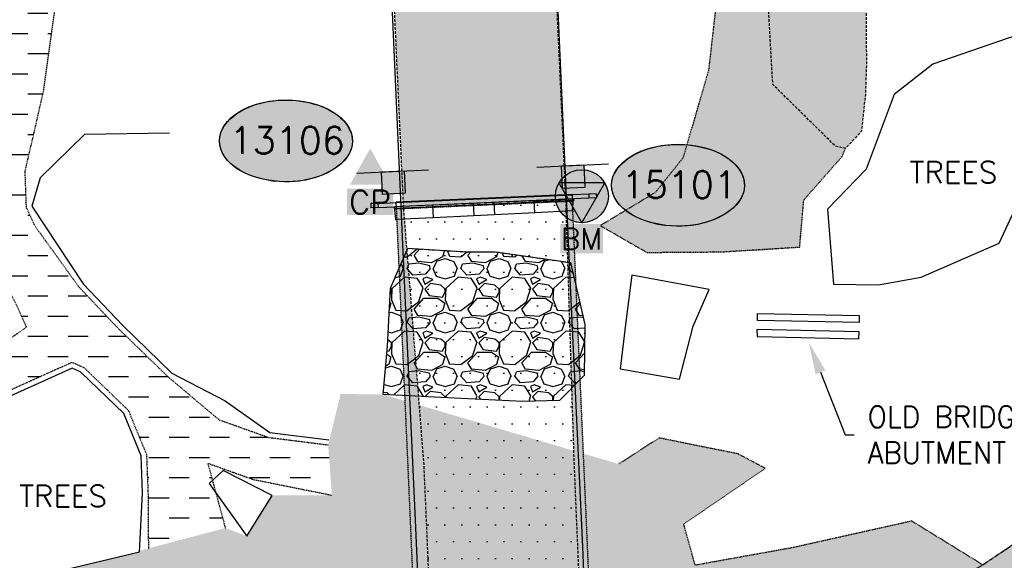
# Model space of a CAD drawing. Header units: feet. Extents: x 115483 to 126385, y 198984 to 203923.
# Tile 22 of 34: x 118221 to 118404, y 202556 to 202656. Entities that reach past the tile are written whole.
import ezdxf
from ezdxf import colors
from ezdxf.entities.mleader import LeaderData, LeaderLine
from ezdxf.enums import TextEntityAlignment as Align
from ezdxf.math import Vec2, Vec3

# ---------------------------------------------------------------- set-up
doc = ezdxf.new("R2010")
doc.units = ezdxf.units.FT
doc.header["$MEASUREMENT"] = 0
for name, pattern in [('D25', [0.375, 0.25, -0.125]), ('DASHED', [0.75, 0.5, -0.25]), ('HIDDEN2', [0.1875, 0.125, -0.0625]), ('PHANTOM2', [1.25, 0.625, -0.125, 0.125, -0.125, 0.125, -0.125])]:
    doc.linetypes.add(name, pattern=pattern)
for name, color, linetype in [('V-BRDG-ABUT', 51, 'Continuous'), ('V-BRDG-DECK', 21, 'D25'), ('V-CTRL-HCPT-SYMB-PRIM', 32, 'Continuous'), ('V-CTRL-HCPT-SYMB-PRIM-BUBL', 32, 'Continuous'), ('V-CTRL-VCPT-SYMB', 31, 'Continuous'), ('V-PATT-ASPH', 41, 'Continuous'), ('V-PATT-CONC', 41, 'Continuous'), ('V-PATT-GRVL', 41, 'Continuous'), ('V-PATT-RPRP', 41, 'Continuous'), ('V-PATT-TRAL-DIRT', 141, 'Continuous'), ('V-PATT-WATR', 126, 'Continuous'), ('V-RIVR-WATR', 141, 'PHANTOM2'), ('V-ROAD-ASPH', 1, 'DASHED'), ('V-SITE-GRAL', 41, 'GRAIL'), ('V-SITE-GRVL', 191, 'HIDDEN2'), ('V-SITE-ROCK', 61, 'DASHED'), ('V-SITE-TEXT', 2, 'Continuous'), ('V-SITE-VEGE', 91, 'TREE'), ('V-SITE-VEGE-BRSH', 11, 'TREE'), ('V-SITE-VEGE-TEXT', 162, 'Continuous'), ('V-TRAF-SIGN-SYMB', 191, 'Continuous'), ('V-TRAL-UPVD', 11, 'HIDDEN2')]:
    doc.layers.add(name, color=color, linetype=linetype)
doc.styles.add('L100', font='simplex.shx', dxfattribs={"height": 5})
doc.styles.add('L80', font='simplex.shx', dxfattribs={"width": 0.9, "height": 4})
doc.styles.add('L80A', font='SimpLex.shx', dxfattribs={"height": 0.08})
doc.styles.add('romans', font='romans.shx', dxfattribs={"height": 75})
doc.styles.add('SYMAP', font='symap.shx')
doc.styles.add('symeteo', font='symeteo.shx')
doc.linetypes.add('GRAIL', pattern='A,0.15,-0.01,["I",SYMAP,S=0.2,R=0,X=-0.04,Y=-0.04],0.12', length=0.28)
doc.linetypes.add('TREE', pattern='A,0,["I",symeteo,S=0.16,R=180,X=0.17,Y=0.08],-0.17', length=0.17)
pattern_1 = [(50, (0, 0), (7.17260183, -0.62752135), [0.75, -8.25]), (355, (0, 0), (-1.38751334, 7.52192134), [0.6, -6.6]), (100.4514445, (0.598, -0.052), (5.78508847, 6.8943999), [0.63740192, -7.01142112]), (46.1842, (0, 2), (10.6724133, -1.6551928), [1.125, -12.375]), (96.6356355, (0.889, 1.862), (9.34661946, 9.741186), [0.9561034, -10.5171376]), (351.184164, (0, 2), (9.34661945, 9.741186), [0.9, -9.9]), (21, (1, 1.5), (5.96907052, -4.0261889), [0.75, -8.25]), (326, (1, 1.5), (2.43315332, 7.25150045), [0.6, -6.6]), (71.4514447, (1.4974, 1.1645), (8.40222377, 3.22531153), [0.6374019, -7.01142112]), (37.5, (0, 0), (0.121598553, 3.328938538), [0, -6.52, 0, -6.7, 0, -6.625]), (7.5, (0, 0), (2.630695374, 3.94411712), [0, -3.82, 0, -6.37, 0, -2.525]), (327.5, (-2.23, 0), (5.338224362, -0.225548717), [0, -2.5, 0, -7.8, 0, -10.35]), (317.5, (-3.23, 0), (5.83186169, 1.00104982), [0, -3.25, 0, -5.18, 0, -7.35])]

# ---------------------------------------------------------------- blocks, each defined once
blk = doc.blocks.new('V-NODE-SURV-STS')
blk.add_solid([(-0.0746, -0.0446), (0, 0.0892), (0.0747, -0.0446)])
at = {"color": 155}
blk.add_solid([(-0.0855, -0.0593), (0.0855, -0.0593), (-0.0855, -0.1578), (0.0855, -0.1578)], dxfattribs=at)
at = {"style": 'romans'}
blk.add_text('CP', height=0.0871, dxfattribs=at).set_placement((0, -0.1535), align=Align.CENTER)
blk = doc.blocks.new('pnt')
h = blk.add_hatch(color=155)
edge = h.paths.add_edge_path()
edge.add_spline(control_points=[(-0.2472, 0), (-0.2472, -0.0333), (-0.2289, -0.0663), (-0.1318, -0.1453), (-0.0069, -0.1665), (0.1701, -0.1211), (0.2316, -0.0754), (0.257, 0.0317), (0.218, 0.0909), (0.0722, 0.1548), (-0.0293, 0.1613), (-0.1889, 0.1114), (-0.2452, 0.059), (-0.2472, 0.0022), (-0.2472, 0.0011), (-0.2472, 0)], knot_values=[0, 0, 0, 0, 0.650821, 0.650821, 1.952463, 1.952463, 2.9911, 2.9911, 4.081418, 4.081418, 5.171735, 5.171735, 6.262052, 6.262052, 6.283185, 6.283185, 6.283185, 6.283185], degree=3, periodic=0)
blk.add_ellipse((0, 0), major_axis=(-0.2466, 0), ratio=0.616922)
at = {"color": 155}
blk.add_open_spline([(-0.2472, 0), (-0.2472, -0.0333), (-0.2289, -0.0663), (-0.1318, -0.1453), (-0.0069, -0.1665), (0.1701, -0.1211), (0.2316, -0.0754), (0.257, 0.0317), (0.218, 0.0909), (0.0722, 0.1548), (-0.0293, 0.1613), (-0.1889, 0.1114), (-0.2452, 0.059), (-0.2472, 0.0022), (-0.2472, 0.0011), (-0.2472, 0)], degree=3, knots=[0, 0, 0, 0, 0.650821, 0.650821, 1.952463, 1.952463, 2.9911, 2.9911, 4.081418, 4.081418, 5.171735, 5.171735, 6.262052, 6.262052, 6.283185, 6.283185, 6.283185, 6.283185], dxfattribs=at)
at = {"style": 'L80'}
blk.add_attdef('12345', text='', height=0.08, dxfattribs=at).set_placement((0.0044, 0.0018), align=Align.MIDDLE)
blk = doc.blocks.new('V-SIGN')
blk.add_hatch(color=155).paths.add_polyline_path([(0.0417, 0.0417), (0.0417, -0.0417), (-0.0417, -0.0417), (-0.0417, 0.0417)])
blk.add_line((-0.1333, 0.0417), (0.1333, 0.0417))
blk.add_lwpolyline([(0.0417, 0.0417), (0.0417, -0.0417), (-0.0417, -0.0417), (-0.0417, 0.0417)], close=True)
blk = doc.blocks.new('BM')
h = blk.add_hatch(color=155)
h.paths.add_polyline_path([(-0.0852, 0.0492), (0.0852, 0.0492, 0.57735)])
h.paths.add_polyline_path([(0.0984, 0, 0.131652), (0.0852, 0.0492), (0, -0.0984, 0.414214)])
h.paths.add_polyline_path([(-0.0852, 0.0492, 0.131652), (-0.0984, 0, 0.414214), (0, -0.0984)])
blk.add_hatch(color=256).paths.add_polyline_path([(0.0852, 0.0492), (-0.0852, 0.0492), (0, -0.0984)])
for p, q in [((0.0852, 0.0492), (-0.0852, 0.0492)), ((-0.0852, 0.0492), (0, -0.0984)), ((0, -0.0984), (0.0852, 0.0492))]:
    blk.add_line(p, q)
blk.add_circle((0, 0), 0.0984)
at = {"color": 155}
blk.add_solid([(-0.0804, -0.2129), (-0.0804, -0.1037), (0.0782, -0.2129), (0.0782, -0.1037)], dxfattribs=at)
at = {"style": 'L80'}
blk.add_text('BM', height=0.08, dxfattribs=at).set_placement((-0.0011, -0.1583), align=Align.MIDDLE)

msp = doc.modelspace()

# ---------------------------------------------------------------- hatches: boundary and pattern name
at = {"layer": 'V-PATT-ASPH'}
h = msp.add_hatch(dxfattribs=at)
h.set_pattern_fill('DOTS', color=256, scale=50)
h.set_pattern_definition([(0, (2375.579, -1262.9803), (1.5625, 3.125), [0, -3.125])])
h.paths.add_polyline_path([(117660.79, 203626.53), (117625.6, 203636.54), (117590.75, 203645.04), (117555.33, 203652.48), (117518.09, 203658.77), (117481.93, 203663.3), (117444.93, 203666.49), (117408.6, 203668.25), (117398.87, 203668.8), (117389.15, 203675.02), (117381.81, 203682.83), (117379.11, 203687.73), (117374.38, 203700.08), (117363.77, 203736.38), (117356.21, 203762.79), (117347.29, 203783.77), (117339.49, 203799.62), (117329.28, 203795.73), (117319.55, 203790.94), (117328.07, 203775.02), (117336.54, 203756.99), (117339.61, 203731.84), (117338.57, 203715.17), (117335.52, 203700.49), (117327.95, 203686.33), (117317.7, 203676.65), (117301.73, 203666.35), (117266.48, 203661.36), (117230.94, 203656.15), (117195.45, 203649.5), (117164.95, 203642.57), (117123.23, 203632.34), (117082.8, 203622.63), (117038.81, 203611.55), (116994.52, 203601), (116950.82, 203590.46), (116906.36, 203579.82), (116863.13, 203569.42), (116815.62, 203557.84), (116772.66, 203547.22), (116732.35, 203536.27), (116687.18, 203523.92), (116643.18, 203512.03), (116599.56, 203500.09), (116556.76, 203488.45), (116568.9, 203442.88), (116612.37, 203454.76), (116656.5, 203466.81), (116700.49, 203478.82), (116744.36, 203490.72), (116785.61, 203501.97), (116830.08, 203514.18), (116875.08, 203526.36), (116918.25, 203538.17), (116961.85, 203549.94), (117005.34, 203561.86), (117048.8, 203573.76), (117093.03, 203585.8), (117133.18, 203596.64), (117175.45, 203607.68), (117204.02, 203614.66), (117237.62, 203621), (117271.48, 203626.14), (117305.6, 203629.99), (117339.33, 203632.13), (117374.03, 203633.23), (117408.63, 203633.11), (117444.15, 203631.3), (117478.92, 203628.31), (117514.2, 203623.87), (117549.86, 203617.73), (117584.35, 203610.44), (117618.34, 203602.24), (117651.89, 203592.55), (117685.85, 203580.87), (117719.61, 203567.92), (117752.51, 203553.72), (117784.04, 203538.85), (117814.05, 203523.27), (117844.5, 203505.93), (117873.65, 203487.58), (117902.22, 203467.96), (117930.15, 203447.52), (117957.49, 203426.04), (117984.23, 203403.13), (118012.77, 203376.36), (118041.31, 203347.19), (118067.04, 203318.94), (118092.64, 203287.9), (118117.03, 203254.92), (118140.3, 203220.16), (118162.01, 203185.22), (118180.17, 203152.88), (118190.64, 203132.6), (118191.44, 203119.95), (118187.66, 203105.01), (118181.45, 203095.49), (118166.88, 203084.05), (118173.95, 203072.18), (118180.13, 203058.93), (118197.4, 203063.73), (118209.8, 203060.65), (118220.38, 203055.08), (118226.87, 203048.68), (118239.37, 203013.86), (118250.53, 202976.32), (118259.22, 202939.95), (118267.91, 202898.17), (118274.09, 202864.36), (118279.21, 202828.07), (118282.45, 202795.13), (118283.51, 202778.36), (118281.64, 202759.55), (118278.42, 202742.05), (118278.14, 202727.06), (118280.48, 202724.54), (118285.03, 202716.68), (118286.81, 202709.67), (118290.35, 202664.21), (118292.33, 202621.43), (118322.4, 202622.84), (118320.45, 202665.24), (118319.6, 202689.15), (118320.08, 202713.21), (118321.4, 202724.59), (118326.28, 202729.44), (118326.56, 202741.19), (118322.41, 202760.92), (118318.55, 202779.87), (118316.87, 202798.3), (118313.71, 202832.73), (118308.16, 202870.35), (118301.86, 202904.92), (118293.67, 202947.14), (118284.51, 202985.17), (118272.78, 203024.78), (118260.2, 203060.74), (118260.21, 203069.57), (118266.25, 203084.94), (118273.77, 203096.12), (118283.05, 203102.07), (118278.44, 203112.07), (118273.44, 203123.19), (118263.24, 203121.28), (118251.68, 203122.41), (118238.62, 203127.92), (118229.64, 203134.51), (118222.02, 203148.26), (118210.79, 203170.05), (118191.67, 203203.67), (118169.46, 203239.46), (118145.17, 203275.57), (118119.89, 203309.82), (118093.18, 203342.05), (118065.87, 203372.04), (118036.58, 203401.89), (118007.05, 203429.69), (117978.83, 203453.72), (117950.62, 203476.02), (117921.96, 203496.86), (117892.69, 203517.11), (117861.57, 203536.73), (117830.44, 203554.39), (117799.67, 203570.23), (117766.84, 203585.71), (117732.29, 203600.55), (117696.49, 203614.35)])
h = msp.add_hatch(dxfattribs=at)
h.set_pattern_fill('DOTS', color=256, scale=50)
h.set_pattern_definition([(0, (-109.7684, -655.246), (1.5625, 3.125), [0, -3.125])])
h.paths.add_polyline_path([(118381.01, 203057.24), (118375.57, 203081.51), (118381.25, 203095.1), (118381.41, 203102.48), (118376.68, 203135.88), (118383.3, 203164.17), (118383.38, 203212.15), (118383.74, 203259.67), (118385.09, 203307.37), (118366.39, 203308.12), (118364.83, 203261.7), (118364, 203212.87), (118366.83, 203163.59), (118364.16, 203134.31), (118364.09, 203101.85), (118362.45, 203055.74), (118361.58, 203009.99), (118361.08, 202968.02), (118360.78, 202917.8), (118360.27, 202878.47), (118359.36, 202836.09), (118360.08, 202799.64), (118359.26, 202761.14), (118359.29, 202723.76), (118358.66, 202687.56), (118359.56, 202667.87), (118360.89, 202644.26), (118372.53, 202632.79), (118374.38, 202632.39), (118377.36, 202635.58), (118378.08, 202642.34), (118378.27, 202647.6), (118378.21, 202668.25), (118377.04, 202688.11), (118376.53, 202723.44), (118373.85, 202761.36), (118377.83, 202798.95), (118366.47, 202824.47), (118368.47, 202835.75), (118376.62, 202848.01), (118380.66, 202877.08), (118380.3, 202916.41), (118381.69, 202966.54), (118381.95, 203007.7)])
h = msp.add_hatch(dxfattribs=at)
h.set_pattern_fill('DOTS', color=256, scale=50)
h.paths.add_polyline_path([(118322.41, 202622.5), (118292.35, 202621.18), (118296.12, 202573.72), (118298.26, 202523.48), (118300.3, 202477.21), (118302.61, 202427.19), (118304.47, 202380.35), (118332.67, 202381.62), (118330.3, 202428.56), (118328.07, 202478), (118326.06, 202524.55), (118323.94, 202574.45)])
at = {"layer": 'V-PATT-CONC'}
h = msp.add_hatch(dxfattribs=at)
h.set_pattern_fill('AR-CONC', color=256, style=0)
h.set_pattern_definition(pattern_1)
h.paths.add_polyline_path([(118332.3, 202428.75), (118329.98, 202478.15), (118327.96, 202524.74), (118325.78, 202574.46), (118323.67, 202622.56), (118322.41, 202622.5), (118323.94, 202574.45), (118326.06, 202524.55), (118328.07, 202478), (118330.3, 202428.56), (118332.67, 202381.62), (118334.45, 202381.7)])
h = msp.add_hatch(dxfattribs=at)
h.set_pattern_fill('AR-CONC', color=256, style=0)
h.set_pattern_definition(pattern_1)
h.paths.add_polyline_path([(118302.61, 202427.19), (118300.3, 202477.21), (118298.26, 202523.48), (118296.12, 202573.72), (118292.35, 202621.18), (118290.95, 202621.12), (118293.09, 202573.45), (118295.29, 202523.31), (118297.36, 202477.17), (118299.61, 202427.15), (118301.89, 202380.24), (118304.47, 202380.35)])
at = {"layer": 'V-PATT-GRVL'}
h = msp.add_hatch(dxfattribs=at)
h.set_pattern_fill('AR-SAND', color=256, scale=5)
h.set_pattern_definition([(37.5, (-1084.8605, -583.703), (-0.3149668, 9.63411885), [0, -7.6, 0, -8.5, 0, -8.125]), (7.5, (-1084.86, -583.703), (8.8488835, 14.1107303), [0, -4.1, 0, -6.85, 0, -2.625]), (327.5, (-1091.0105, -583.703), (15.5707093, 0.02829527), [0, -2.5, 0, -9, 0, -11.75]), (317.5, (-1091.01, -583.703), (15.030633, 4.3883778), [0, -1.25, 0, -5.9, 0, -6.75])])
h.paths.add_polyline_path([(118366.83, 203163.59), (118365.41, 203188.23), (118362.37, 203170.92), (118352.33, 203155.88), (118338.44, 203146.45), (118324.75, 203138.99), (118315.89, 203136.35), (118303.54, 203133.76), (118299.84, 203132.76), (118294.98, 203131.22), (118285.12, 203126.95), (118273.44, 203123.19), (118278.44, 203112.07), (118283.05, 203102.07), (118294.25, 203105.48), (118304.13, 203108.82), (118308.16, 203109.47), (118320.86, 203114.31), (118329.77, 203113.15), (118338.54, 203105.33), (118339.42, 203091.79), (118339.26, 203070.92), (118335.11, 203050.63), (118325.82, 203031.38), (118312.99, 203014.64), (118317.58, 202994.69), (118326.48, 202956.3), (118336.9, 202912.86), (118342.71, 202876.37), (118347.06, 202835.43), (118349.87, 202798.6), (118353.55, 202760.71), (118353.34, 202724.35), (118353.64, 202687.91), (118348.95, 202646.89), (118344.21, 202630.62), (118339.07, 202624.21), (118328.84, 202618.05), (118337.51, 202613.07), (118351.22, 202613.17), (118359, 202613.39), (118365.88, 202614.07), (118366.65, 202622.83), (118373.75, 202630.88), (118374.38, 202632.39), (118372.53, 202632.79), (118360.89, 202644.26), (118359.56, 202667.87), (118358.66, 202687.56), (118359.29, 202723.76), (118359.26, 202761.14), (118360.08, 202799.64), (118359.36, 202836.09), (118360.27, 202878.47), (118360.78, 202917.8), (118361.08, 202968.02), (118361.58, 203009.99), (118362.45, 203055.74), (118364.09, 203101.85), (118364.16, 203134.31)])
h = msp.add_hatch(dxfattribs=at)
h.set_pattern_fill('AR-SAND', color=256, scale=5)
h.set_pattern_definition([(37.5, (0, 0), (-0.3149668, 9.63411885), [0, -7.6, 0, -8.5, 0, -8.125]), (7.5, (0, 0), (8.8488835, 14.1107303), [0, -4.1, 0, -6.85, 0, -2.625]), (327.5, (-6.15, 0), (15.5707093, 0.02829527), [0, -2.5, 0, -9, 0, -11.75]), (317.5, (-6.15, 0), (15.030633, 4.3883778), [0, -1.25, 0, -5.9, 0, -6.75])])
h.paths.add_polyline_path([(118205.76, 202646.48), (118194.54, 202647.55), (118182.53, 202646.8), (118153.55, 202647.84), (118151.45, 202650.16), (118134.52, 202650.58), (118115.67, 202665.84), (118095.93, 202673.41), (118082.59, 202677.48), (118050.41, 202694.15), (118041.75, 202697.21), (118035.27, 202699.53), (118020.93, 202679.26), (118019.85, 202671.29), (118016.02, 202660.14), (118001.3, 202651.41), (117995.77, 202648.25), (117985.79, 202650.02), (117975.01, 202652.14), (117960.77, 202662.48), (117948.43, 202668.4), (117937.47, 202672.01), (117933.46, 202678.96), (117922.86, 202679.78), (117910.81, 202682.1), (117900.58, 202689.75), (117895.33, 202696.12), (117882.5, 202706.04), (117877.55, 202709.06), (117875.4, 202715.6), (117872.45, 202725.17), (117858.8, 202728.36), (117841.83, 202734.69), (117824.89, 202739.79), (117812.05, 202742.68), (117796.88, 202746.94), (117772.69, 202748), (117753.98, 202749.54), (117726.01, 202746.72), (117707.81, 202739.21), (117688.89, 202743.39), (117688.15, 202733.3), (117703.56, 202719.54), (117716.95, 202698.5), (117730.21, 202677.4), (117737.25, 202668.03), (117739.56, 202648.77), (117738.9, 202627.08), (117743.52, 202612.44), (117753.33, 202597.37), (117765.81, 202580.76), (117781.08, 202566.13), (117799.1, 202552.75), (117818.39, 202540.28), (117837.39, 202527.33), (117856.82, 202515.18), (117876.89, 202503.36), (117900.71, 202494.04), (117927, 202489.83), (117947.79, 202486.39), (117966.69, 202487.21), (117965.48, 202499.12), (117969.96, 202512.78), (117994.58, 202525.89), (118020.45, 202538.28), (118038.06, 202539.36), (118044.35, 202529.3), (118061.24, 202534.69), (118080.85, 202539.25), (118094.89, 202533.93), (118095.94, 202529.34), (118098.43, 202523.54), (118098.43, 202508.39), (118088.39, 202506.67), (118071.19, 202499.33), (118061.45, 202487.69), (118061.63, 202484.73), (118064.63, 202481.48), (118108.09, 202482.68), (118151.11, 202481.43), (118196.71, 202477.17), (118251.25, 202472.84), (118255.42, 202478.99), (118262.24, 202486.88), (118272.41, 202507.34), (118283.94, 202521.78), (118301.37, 202533.23), (118315.52, 202537.57), (118322.02, 202538.96), (118340.41, 202537.32), (118377.8, 202543.07), (118399.89, 202555.06), (118386.71, 202563.18), (118364.54, 202558.23), (118346.48, 202554.98), (118344.35, 202562.62), (118359.5, 202572.97), (118354.44, 202575.66), (118347.68, 202577.01), (118339.79, 202578.62), (118332.26, 202573.78), (118288.51, 202586.7), (118280.62, 202586.78), (118278.31, 202577.27), (118279.01, 202567.99), (118267.89, 202567.94), (118263.19, 202560.39), (118259.26, 202561.89), (118244.92, 202558.1), (118243.3, 202557.7), (118243.29, 202557.5), (118225.12, 202553.13), (118206.08, 202550.57), (118192.62, 202556.13), (118185.77, 202557.49), (118174.96, 202567.51), (118161.55, 202574.26), (118151.24, 202575.93), (118137.26, 202587.12), (118117.72, 202592.24), (118103.5, 202596.49), (118104.77, 202611.64), (118115.11, 202622.83), (118125.29, 202625.54), (118143.17, 202625.72), (118162.06, 202625.33), (118176.12, 202625.69), (118194.4, 202625.96), (118202.29, 202624.51), (118211.93, 202617.2), (118213.08, 202618.11), (118210.43, 202628.13)])
h.paths.add_polyline_path([(117852.78, 202628.56), (117867.96, 202632.87), (117878.91, 202633.34), (117883.13, 202625.21), (117875.81, 202621.78), (117867.31, 202620.68), (117860.22, 202621.77)], flags=16)
h.paths.add_polyline_path([(117868.29, 202610.48), (117870.14, 202611.83), (117877.08, 202607.17), (117886.31, 202610.77), (117894.58, 202599.28), (117909.34, 202592.77), (117923.4, 202592.73), (117932.76, 202598.32), (117942.26, 202595.92), (117946.33, 202589.87), (117940.92, 202581.09), (117923.91, 202574.73), (117907.98, 202570.75), (117895.17, 202570.02), (117885.29, 202579.63), (117874.19, 202594.27)], flags=16)
h.paths.add_polyline_path([(117936.36, 202663.49), (117946.4, 202661.11), (117939.13, 202653.01)], flags=16)
h.paths.add_polyline_path([(117948.59, 202646.27), (117951.02, 202657.16), (117964.07, 202652.03), (117955.39, 202642.2)], flags=16)
h.paths.add_polyline_path([(117959.38, 202616.32), (117965.6, 202623.46), (117980.08, 202625.19), (117985.37, 202620.86), (117989.01, 202608.73), (117988.44, 202600.97), (117984.29, 202598.72), (117972.51, 202602.82), (117960.15, 202610.22)], flags=16)
h.paths.add_polyline_path([(117963.68, 202638.01), (117970.78, 202644.36), (117988.46, 202641.38), (117982.67, 202636.79), (117974.15, 202636.24)], flags=16)
h.paths.add_polyline_path([(117992.58, 202627.63), (117999.24, 202624.11), (117993.32, 202623.82)], flags=16)
h.paths.add_polyline_path([(117993.11, 202616.8), (117999.62, 202614.05), (117996.11, 202608.24)], flags=16)
h.paths.add_polyline_path([(118008.31, 202621), (118011.7, 202622.97), (118012.51, 202618.73), (118010.22, 202617.94)], flags=16)
h.paths.add_polyline_path([(118005.54, 202601.72), (118007.35, 202609.1), (118023.84, 202597.01), (118010.74, 202595.48)], flags=16)
h.paths.add_polyline_path([(118029.08, 202625.78), (118031.23, 202635.05), (118042.13, 202632.18), (118056.5, 202626.59), (118063.39, 202618.17), (118064.7, 202611.62), (118057.57, 202605.63), (118048.69, 202608.91), (118035.62, 202614.98)], flags=16)
h.paths.add_polyline_path([(118114.61, 202582.44), (118126.94, 202578.41), (118127.63, 202573.22), (118119.25, 202574.6), (118114.19, 202579.47)], flags=16)
h.paths.add_polyline_path([(118131.24, 202561.91), (118140.24, 202561.76), (118152.77, 202559.13), (118161.65, 202555.2), (118152.27, 202553.53), (118140, 202554.89), (118132.32, 202557.46)], flags=16)
at = {"layer": 'V-PATT-RPRP'}
h = msp.add_hatch(dxfattribs=at)
h.set_pattern_fill('GRAVEL', color=256, scale=10)
h.set_pattern_definition([(228.0127875, (7.2, 10), (-80, -90), [1.34536, -133.19088047]), (184.96974073, (6.3, 9), (120, 10), [2.30868, -228.5592476]), (132.51044708, (4, 8.8), (100, -110), [1.62788, -161.16032596]), (267.273689, (0.1, 6.3), (10, 200), [2.10238, -208.1355804]), (292.83365418, (0, 4.2), (-50, 120), [2.06155, -204.0937313]), (357.273689, (0.8, 2.3), (-200, 10), [2.10238, -208.1355804]), (37.69424047, (2.9, 2.2), (-130, -100), [2.78029, -275.2484855]), (72.25532837, (5.1, 3.9), (70, 220), [2.62488, -259.86321497]), (121.42956562, (5.9, 6.4), (-80, 130), [2.1095, -208.8407311]), (175.2363583, (4.8, 8.2), (110, -10), [2.40832, -118.0076258]), (222.3974378, (2.4, 8.4), (-120, -110), [3.11448, -308.33375005]), (138.81407483, (10, 6.2), (-70, 60), [1.06301, -105.23844813]), (171.4692344, (9.2, 6.9), (130, -20), [2.02237, -200.21511416]), (225, (7.2, 7.2), (-1e-15, -10), [1.41421, -12.72792562]), (203.1985905, (6.5, 8.4), (50, 20), [0.76158, -75.39615106]), (291.8014095, (5.8, 8.1), (-10, 30), [1.07703, -52.77461807]), (30.9637565, (6.2, 7.1), (30, 20), [1.74929, -56.56022895]), (161.5650512, (7.7, 8), (20, -10), [1.26491, -30.3578666]), (16.38954033, (0, 8.1), (100, 30), [1.772, -175.42845147]), (70.34617594, (1.7, 8.6), (-40, -110), [1.48661, -147.17407747]), (293.1985905, (7.7, 10), (-20, 50), [1.52315, -74.63458106]), (343.61045967, (8.3, 8.6), (-100, 30), [1.772, -175.42845147]), (339.4439548, (0, 1.9), (-50, 20), [1.7088, -83.73123745]), (294.77514057, (1.6, 1.3), (-50, 110), [1.43178, -141.74643063]), (66.8014095, (7.8, 0), (20, 50), [1.52315, -74.63458106]), (17.35402464, (8.4, 1.4), (-130, -40), [1.67631, -165.95423614]), (69.4439548, (2.9, 0), (-20, -50), [0.8544, -84.58563745]), (101.3099325, (7.2, 0), (-10, 40), [0.5099, -50.48029514]), (165.9637565, (7.1, 0.5), (30, -10), [2.06155, -39.16950626]), (186.00900596, (5.1, 1), (100, 10), [1.9105, -189.13923175]), (303.6900675, (6.2, 6.2), (-10, 20), [1.44222, -34.61329275]), (353.15722659, (7, 5), (170, -20), [2.51794, -249.27562624]), (60.9453959, (9.5, 4.7), (-40, -70), [1.02956, -101.9267414]), (90, (10, 5.6), (-10, 10), [0.6, -9.4]), (120.25643716, (4.9, 1.3), (40, -70), [1.38924, -137.5351999]), (48.0127875, (4.2, 2.5), (80, 90), [2.69072, -131.84552047]), (0, (6, 4.5), (10, 10), [2.6, -7.4]), (325.30484647, (8.6, 4.5), (100, -70), [1.58114, -156.532743]), (254.0546041, (9.9, 3.6), (-10, -40), [1.45602, -71.3450789]), (207.64597536, (9.5, 2.2), (-190, -100), [2.37065, -234.69474182]), (175.42607874, (7.4, 1.1), (-130, 10), [2.50799, -248.2907341])])
h.paths.add_polyline_path([(118323.33, 202611.18), (118309.34, 202613.21), (118304.1, 202613.18), (118293.12, 202613.84), (118289.86, 202606.42), (118289.33, 202595.64), (118288.51, 202586.7), (118299.25, 202586.11), (118314.47, 202585.41), (118321.3, 202585.57), (118325.83, 202590.19), (118326.01, 202599.7)])
at = {"layer": 'V-PATT-TRAL-DIRT'}
h = msp.add_hatch(dxfattribs=at)
h.set_pattern_fill('DASH', color=256, scale=30, angle=-3e-14)
h.paths.add_polyline_path([(118225.46, 202643.07), (118228.22, 202662.95), (118228.96, 202681.75), (118229.71, 202699.9), (118227.8, 202725.65), (118225.9, 202735.17), (118212.59, 202733.2), (118217.86, 202723.6), (118220.92, 202699.61), (118217.37, 202682.5), (118214.92, 202662.86), (118205.76, 202646.48), (118210.43, 202628.13), (118213.08, 202618.11), (118220.68, 202602.72), (118222.25, 202599.17), (118210.87, 202591.19), (118203.59, 202586.52), (118196.7, 202576.03), (118191.52, 202565.87), (118185.77, 202557.49), (118192.62, 202556.13), (118196.04, 202564.57), (118199.92, 202574.24), (118203.55, 202579.48), (118214.36, 202585.32), (118230.75, 202592.69), (118232.95, 202591.69), (118241.19, 202583.75), (118244.57, 202575.53), (118244.85, 202568.31), (118244.92, 202558.1), (118259.26, 202561.89), (118256.01, 202573.9), (118264.3, 202570.94), (118279.01, 202567.99), (118278.31, 202577.27), (118267.27, 202578.66), (118258.13, 202581.92), (118248.63, 202589.92), (118239.44, 202598.83), (118232.05, 202606.63), (118223.88, 202617.94), (118222.27, 202621.41), (118222.03, 202628.18), (118223.81, 202635.83)])
at = {"layer": 'V-PATT-WATR'}
h = msp.add_hatch(color=256, dxfattribs=at)
h.dxf.hatch_style = 1
h.paths.add_polyline_path([(118417.61, 202545.96), (118416.92, 202555.52), (118414.06, 202559.03), (118408.36, 202560.75), (118399.89, 202555.06), (118377.8, 202543.07), (118340.41, 202537.32), (118322.02, 202538.96), (118315.52, 202537.57), (118301.37, 202533.23), (118283.94, 202521.78), (118272.41, 202507.34), (118265.92, 202493.98), (118262.24, 202486.88), (118255.42, 202478.99), (118251.25, 202472.84), (118250.23, 202471.33), (118268.18, 202468.71), (118269.45, 202476.52), (118269.9, 202485.22), (118273.14, 202491.45), (118277.87, 202502.48), (118290.44, 202514.28), (118306.07, 202523.9), (118318.82, 202528.22), (118333.66, 202529.93), (118341.1, 202531.78), (118365.95, 202531.47), (118409.44, 202534.26), (118412.68, 202539.34)])
h.paths.add_polyline_path([(118424.39, 202611.6), (118425.76, 202632.89), (118427.45, 202642.92), (118433.26, 202653.22), (118444.4, 202670.41), (118450.4, 202675.01), (118459.57, 202689.46), (118481.4, 202686), (118496.29, 202681.02), (118506, 202675.86), (118511.05, 202674.98), (118522.32, 202677.14), (118532.5, 202679.51), (118545.81, 202678), (118553.41, 202680.56), (118567.95, 202686), (118586.05, 202682.77), (118607.01, 202676.38), (118629.06, 202672.3), (118649.77, 202671.08), (118656.38, 202668.28), (118658.95, 202665.54), (118662.15, 202670.38), (118662.69, 202673.87), (118657.25, 202673), (118649.33, 202674.3), (118630.02, 202677.93), (118617.64, 202678.71), (118609.94, 202683.46), (118592.43, 202689.37), (118582.12, 202692.45), (118577.2, 202697.23), (118574.32, 202701.78), (118578.17, 202709.87), (118587.78, 202721.82), (118600.55, 202731.67), (118608.51, 202737.63), (118620.62, 202741.46), (118625.79, 202743.33), (118624.07, 202746.2), (118619.47, 202745), (118606.46, 202742.53), (118601.58, 202740.68), (118596.23, 202736.74), (118584.97, 202724.93), (118573.5, 202714.28), (118570.71, 202710.1), (118563.23, 202703.71), (118555.01, 202701.09), (118543.84, 202697.25), (118536.37, 202698.67), (118528.55, 202698.68), (118519.99, 202697.98), (118508.66, 202696.53), (118497.98, 202697.56), (118480.74, 202700.88), (118468.41, 202699.2), (118456.64, 202695.65), (118444.82, 202689.64), (118434.1, 202679.52), (118420.44, 202662.73), (118418.68, 202657.57), (118417.3, 202651.71), (118417.22, 202644.95), (118414.31, 202634.65), (118409.31, 202624.05), (118405.72, 202612.6), (118409.25, 202606.25), (118408.45, 202593.82), (118411.57, 202588.72), (118418.14, 202589.22), (118421.85, 202580.64), (118419.62, 202572.97), (118416.72, 202566.89), (118408.36, 202560.75), (118414.06, 202559.03), (118416.92, 202555.52), (118423.22, 202561.39), (118430.47, 202569.64), (118432.07, 202582.04), (118433.37, 202590.65)])

# ---------------------------------------------------------------- linework, layer by layer
at = {"layer": 'V-BRDG-ABUT'}
for p, q in [((118323.66, 202623.86, 575.13), (118290.93, 202622.41, 575.12)), ((118290.93, 202622.41, 575.33), (118323.66, 202623.86, 575.34)), ((118290.94, 202622.34, 575.12), (118323.66, 202623.79, 575.13)), ((118326.71, 202623.92, 575.13), (118323.66, 202623.79, 575.13)), ((118323.66, 202623.79, 575.13), (118323.66, 202623.86, 575.13)), ((118323.66, 202623.86, 575.13), (118323.66, 202623.86, 575.34)), ((118323.71, 202622.71, 575.34), (118323.66, 202623.86, 575.34)), ((118323.71, 202622.71, 575.13), (118323.66, 202623.79, 575.13)), ((118328.11, 202623.98, 574.31), (118326.71, 202623.92, 575.13)), ((118328.11, 202623.98, 574.31), (118328.14, 202623.19, 574.31)), ((118328.11, 202623.98, 574.31), (118328.11, 202623.98, 573.45)), ((118287.62, 202622.19, 575.12), (118286.22, 202622.13, 574.33)), ((118286.22, 202622.13, 574.33), (118286.26, 202621.33, 574.33)), ((118286.22, 202622.13, 574.33), (118286.22, 202622.13, 573.61)), ((118287.62, 202622.19, 575.12), (118290.94, 202622.34, 575.12)), ((118287.65, 202621.39, 575.12), (118287.62, 202622.19, 575.12)), ((118287.65, 202621.39, 575.12), (118290.6, 202621.52, 575.12)), ((118323.9, 202623, 573.65), (118290.6, 202621.52, 573.65)), ((118297.76, 202621.84, 571.48), (118290.6, 202621.52, 571.48)), ((118290.6, 202621.52, 575.12), (118290.61, 202621.24, 575.12)), ((118290.6, 202621.52, 575.12), (118290.6, 202621.52, 573.65)), ((118290.88, 202619.25, 571.48), (118290.6, 202621.52, 571.48)), ((118290.6, 202621.52, 571.48), (118290.6, 202621.52, 571.3)), ((118290.61, 202621.24, 574.01), (118323.91, 202622.72, 573.88)), ((118290.98, 202621.26, 575.33), (118290.93, 202622.41, 575.33)), ((118290.93, 202622.41, 575.33), (118290.93, 202622.41, 575.12)), ((118290.94, 202622.34, 575.12), (118290.94, 202622.34, 575.01)), ((118323.71, 202622.71, 575.34), (118290.98, 202621.26, 575.33)), ((118305.26, 202622.17, 571.6), (118297.76, 202621.84, 571.6)), ((118297.87, 202619.59, 571.48), (118297.76, 202621.84, 571.48)), ((118297.87, 202619.59, 571.6), (118297.76, 202621.84, 571.6)), ((118297.76, 202621.84, 571.48), (118297.76, 202621.84, 571.6)), ((118309.09, 202622.34, 571.72), (118305.26, 202622.17, 571.72)), ((118305.26, 202622.17, 571.6), (118305.36, 202619.95, 571.6)), ((118305.26, 202622.17, 571.72), (118305.36, 202619.95, 571.72)), ((118305.26, 202622.17, 571.6), (118305.26, 202622.17, 571.72)), ((118316.59, 202622.67, 571.6), (118309.09, 202622.34, 571.6)), ((118309.09, 202622.34, 571.6), (118309.2, 202620.13, 571.6)), ((118309.09, 202622.34, 571.72), (118309.2, 202620.13, 571.72)), ((118309.09, 202622.34, 571.6), (118309.09, 202622.34, 571.72)), ((118316.59, 202622.67, 571.48), (118323.9, 202623, 571.48)), ((118316.69, 202620.49, 571.48), (118316.59, 202622.67, 571.48)), ((118316.69, 202620.49, 571.6), (118316.59, 202622.67, 571.6)), ((118316.59, 202622.67, 571.48), (118316.59, 202622.67, 571.6)), ((118323.68, 202620.83, 571.48), (118323.9, 202623, 571.48)), ((118323.91, 202622.72, 575.13), (118323.71, 202622.71, 575.13)), ((118323.71, 202622.71, 575.14), (118323.71, 202622.71, 575.34)), ((118326.74, 202623.12, 575.13), (118323.9, 202623, 575.13)), ((118323.91, 202622.72, 573.88), (118323.9, 202623, 573.65)), ((118323.9, 202623, 575.13), (118323.91, 202622.72, 575.13)), ((118323.9, 202623, 575.13), (118323.9, 202623, 573.65)), ((118323.91, 202622.72, 575.13), (118323.91, 202622.72, 573.88)), ((118328.14, 202623.19, 574.31), (118326.74, 202623.12, 575.13)), ((118328.14, 202623.19, 574.31), (118328.14, 202623.19, 572.71)), ((118287.65, 202621.39, 575.12), (118286.26, 202621.33, 574.33)), ((118286.26, 202621.33, 574.33), (118286.26, 202621.33, 573)), ((118290.61, 202621.24, 575.12), (118290.98, 202621.26, 575.12)), ((118290.61, 202621.24, 575.12), (118290.61, 202621.24, 574.01)), ((118290.98, 202621.26, 575.12), (118290.98, 202621.26, 575.33)), ((118297.87, 202619.59, 571.6), (118305.36, 202619.95, 571.6)), ((118305.36, 202619.95, 571.72), (118309.2, 202620.13, 571.72)), ((118305.36, 202619.95, 571.6), (118305.36, 202619.95, 571.72)), ((118309.2, 202620.13, 571.6), (118316.69, 202620.49, 571.6)), ((118309.2, 202620.13, 571.6), (118309.2, 202620.13, 571.72)), ((118316.69, 202620.49, 571.48), (118323.68, 202620.83, 571.48)), ((118316.69, 202620.49, 571.48), (118316.69, 202620.49, 571.6)), ((118323.68, 202620.83, 571.48), (118323.85, 202620.67, 571.27)), ((118290.88, 202619.25, 571.48), (118290.73, 202619.05, 571.3)), ((118290.88, 202619.25, 571.48), (118297.87, 202619.59, 571.48)), ((118297.87, 202619.59, 571.48), (118297.87, 202619.59, 571.6))]:
    msp.add_line(p, q, dxfattribs=at)
at = {"layer": 'V-BRDG-ABUT', "extrusion": (0, -1, 0)}
msp.add_line((118290.61, 202621.24, 574.01), (118290.6, 202621.52, 573.65), dxfattribs=at)
at = {"layer": 'V-BRDG-ABUT', "extrusion": (-1, 0, 0)}
msp.add_line((118290.98, 202621.26, 575.12), (118290.93, 202622.41, 575.12), dxfattribs=at)
at = {"layer": 'V-BRDG-ABUT', "elevation": 575.13, "flags": 128}
msp.add_lwpolyline([(118326.71, 202623.92), (118326.74, 202623.12)], dxfattribs=at)
at = {"layer": 'V-BRDG-ABUT'}
for points in [[(118358.02, 202601.74), (118376.94, 202601.33), (118376.96, 202600.07), (118358.04, 202600.46)], [(118357.93, 202598.76), (118357.97, 202597.46), (118376.87, 202597.05), (118376.94, 202598.3)]]:
    msp.add_lwpolyline(points, close=True, dxfattribs=at)
at = {"layer": 'V-BRDG-DECK', "flags": 128}
msp.add_lwpolyline([(118334.45, 202381.7), (118332.3, 202428.75), (118329.98, 202478.15), (118327.96, 202524.74), (118325.78, 202574.46), (118323.67, 202622.56), (118290.95, 202621.12), (118293.09, 202573.45), (118295.29, 202523.31), (118297.36, 202477.17), (118299.61, 202427.15), (118301.89, 202380.24), (118334.45, 202381.7)], dxfattribs=at)
at = {"layer": 'V-PATT-RPRP', "flags": 128}
msp.add_lwpolyline([(118293.12, 202613.84), (118304.1, 202613.18), (118309.34, 202613.21), (118323.33, 202611.18), (118326.01, 202599.7), (118325.83, 202590.19), (118321.3, 202585.57), (118314.47, 202585.41), (118299.25, 202586.11), (118288.51, 202586.7), (118289.33, 202595.64), (118289.86, 202606.42), (118293.12, 202613.84)], dxfattribs=at)
at = {"layer": 'V-ROAD-ASPH', "flags": 128}
for points in [[(116556.76, 203488.45), (116599.56, 203500.09), (116643.18, 203512.03), (116687.18, 203523.92), (116732.35, 203536.27), (116772.66, 203547.22), (116815.62, 203557.84), (116863.13, 203569.42), (116906.36, 203579.82), (116950.82, 203590.46), (116994.52, 203601), (117038.81, 203611.55), (117082.8, 203622.63), (117123.23, 203632.34), (117164.95, 203642.57), (117195.45, 203649.5), (117230.94, 203656.15), (117266.48, 203661.36), (117301.73, 203666.35), (117317.7, 203676.65), (117327.95, 203686.33), (117335.52, 203700.49), (117338.57, 203715.17), (117339.61, 203731.84), (117336.54, 203756.99), (117328.07, 203775.02), (117319.55, 203790.94), (117329.28, 203795.73), (117339.49, 203799.62), (117347.29, 203783.77), (117356.21, 203762.79), (117363.77, 203736.38), (117374.38, 203700.08), (117379.11, 203687.73), (117381.81, 203682.83), (117389.15, 203675.02), (117398.87, 203668.8), (117408.6, 203668.25), (117444.93, 203666.49), (117481.93, 203663.3), (117518.09, 203658.77), (117555.33, 203652.48), (117590.75, 203645.04), (117625.6, 203636.54), (117660.79, 203626.53), (117696.49, 203614.35), (117732.29, 203600.55), (117766.84, 203585.71), (117799.67, 203570.23), (117830.44, 203554.39), (117861.57, 203536.73), (117892.69, 203517.11), (117921.96, 203496.86), (117950.62, 203476.02), (117978.83, 203453.72), (118007.05, 203429.69), (118036.58, 203401.89), (118065.87, 203372.04), (118093.18, 203342.05), (118119.89, 203309.82), (118145.17, 203275.57), (118169.46, 203239.46), (118191.67, 203203.67), (118210.79, 203170.05), (118222.02, 203148.26), (118229.64, 203134.51), (118238.62, 203127.92), (118251.68, 203122.41), (118263.24, 203121.28), (118273.44, 203123.19), (118278.44, 203112.07), (118283.05, 203102.07), (118273.77, 203096.12), (118266.25, 203084.94), (118260.21, 203069.57), (118260.2, 203060.74), (118272.78, 203024.78), (118284.51, 202985.17), (118293.67, 202947.14), (118301.86, 202904.92), (118308.16, 202870.35), (118313.71, 202832.73), (118316.87, 202798.3), (118318.55, 202779.87), (118322.41, 202760.92), (118326.56, 202741.19), (118326.28, 202729.44), (118321.4, 202724.59), (118320.08, 202713.21), (118319.6, 202689.15), (118320.45, 202665.24), (118322.4, 202622.84)], [(118292.33, 202621.43), (118290.35, 202664.21), (118286.81, 202709.67), (118285.03, 202716.68), (118280.48, 202724.54), (118278.14, 202727.06), (118278.42, 202742.05), (118281.64, 202759.55), (118283.51, 202778.36), (118282.45, 202795.13), (118279.21, 202828.07), (118274.09, 202864.36), (118267.91, 202898.17), (118259.22, 202939.95), (118250.53, 202976.32), (118239.37, 203013.86), (118226.87, 203048.68), (118220.38, 203055.08), (118209.8, 203060.65), (118197.4, 203063.73), (118180.13, 203058.93), (118173.95, 203072.18), (118166.88, 203084.05), (118181.45, 203095.49), (118187.66, 203105.01), (118191.44, 203119.95), (118190.64, 203132.6), (118180.17, 203152.88), (118162.01, 203185.22), (118140.3, 203220.16), (118117.03, 203254.92), (118092.64, 203287.9), (118067.04, 203318.94), (118041.31, 203347.19), (118012.77, 203376.36), (117984.23, 203403.13), (117957.49, 203426.04), (117930.15, 203447.52), (117902.22, 203467.96), (117873.65, 203487.58), (117844.5, 203505.93), (117814.05, 203523.27), (117784.04, 203538.85), (117752.51, 203553.72), (117719.61, 203567.92), (117685.85, 203580.87), (117651.89, 203592.55), (117618.34, 203602.24), (117584.35, 203610.44), (117549.86, 203617.73), (117514.2, 203623.87), (117478.92, 203628.31), (117444.15, 203631.3), (117408.63, 203633.11), (117374.03, 203633.23), (117339.33, 203632.13), (117305.6, 203629.99), (117271.48, 203626.14), (117237.62, 203621), (117204.02, 203614.66), (117175.45, 203607.68), (117133.18, 203596.64), (117093.03, 203585.8), (117048.8, 203573.76), (117005.34, 203561.86), (116961.85, 203549.94), (116918.25, 203538.17), (116875.08, 203526.36), (116830.08, 203514.18), (116785.61, 203501.97), (116744.36, 203490.72), (116700.49, 203478.82), (116656.5, 203466.81), (116612.37, 203454.76), (116568.9, 203442.88)], [(118385.09, 203307.37), (118383.74, 203259.67), (118383.38, 203212.15), (118382.39, 203201.73), (118383.76, 203180.68), (118383.3, 203164.17), (118376.68, 203135.88), (118381.41, 203102.48), (118381.25, 203095.1), (118375.57, 203081.51), (118381.01, 203057.24), (118381.95, 203007.7), (118381.69, 202966.54), (118380.3, 202916.41), (118380.66, 202877.08), (118376.62, 202848.01), (118368.47, 202835.75), (118366.47, 202824.47), (118377.83, 202798.95), (118373.85, 202761.36), (118376.53, 202723.44), (118377.04, 202688.11), (118378.21, 202668.25), (118378.27, 202647.6), (118378.08, 202642.34), (118377.36, 202635.58), (118374.38, 202632.39), (118372.53, 202632.79), (118360.89, 202644.26), (118359.56, 202667.87), (118358.66, 202687.56), (118359.29, 202723.76), (118359.26, 202761.14), (118360.08, 202799.64), (118359.36, 202836.09), (118360.27, 202878.47), (118360.78, 202917.8), (118361.08, 202968.02), (118361.58, 203009.99), (118362.45, 203055.74), (118364.09, 203101.85), (118364.16, 203134.31), (118366.83, 203163.59), (118364, 203212.87)], [(118322.4, 202622.84), (118323.94, 202574.45), (118326.06, 202524.55), (118328.07, 202478), (118330.3, 202428.56), (118332.68, 202381.55)], [(118304.47, 202380.28), (118302.61, 202427.19), (118300.3, 202477.21), (118298.26, 202523.48), (118296.12, 202573.72), (118292.33, 202621.43)]]:
    msp.add_lwpolyline(points, dxfattribs=at)
at = {"layer": 'V-SITE-GRAL', "flags": 128}
for points in [[(118322, 202727.96), (118320.06, 202710.17), (118319.79, 202689.19), (118320.94, 202657.96), (118323.2, 202608.22), (118325.54, 202558.38), (118327.61, 202508.51), (118329.9, 202458.48), (118332.26, 202408.6), (118334.32, 202358.77), (118336.78, 202314.53), (118339.54, 202294.15), (118343.7, 202276.86)], [(118304.35, 202274.9), (118305.48, 202292.92), (118305.62, 202313.72), (118303.51, 202363.72), (118301.24, 202413.57), (118298.87, 202463.45), (118296.7, 202513.35), (118294.52, 202563.33), (118292.22, 202613.19), (118289.98, 202663.3), (118288.91, 202688.05), (118286.51, 202708.98), (118283.21, 202726.14)]]:
    msp.add_lwpolyline(points, dxfattribs=at)
at = {"layer": 'V-SITE-GRVL', "flags": 128}
msp.add_lwpolyline([(118339.42, 203091.79), (118339.26, 203070.92), (118335.11, 203050.63), (118325.82, 203031.38), (118312.99, 203014.64), (118317.58, 202994.69), (118326.48, 202956.3), (118336.9, 202912.86), (118342.71, 202876.37), (118347.06, 202835.43), (118349.87, 202798.6), (118353.55, 202760.71), (118353.34, 202724.35), (118353.64, 202687.91), (118348.95, 202646.89), (118344.21, 202630.62), (118339.07, 202624.21), (118328.84, 202618.05), (118337.51, 202613.07), (118351.22, 202613.17), (118365.88, 202614.07), (118366.65, 202622.83), (118373.75, 202630.88), (118374.38, 202632.39)], dxfattribs=at)
at = {"layer": 'V-SITE-ROCK', "flags": 128}
msp.add_lwpolyline([(118293.12, 202613.84), (118304.1, 202613.18), (118309.34, 202613.21), (118323.33, 202611.18)], dxfattribs=at)
at = {"layer": 'V-SITE-VEGE', "flags": 128}
for points in [[(118410.16, 202654.35), (118404.81, 202652.92), (118390.63, 202648.04), (118383.45, 202642.4), (118378.24, 202628.55), (118371.04, 202621.11), (118372.15, 202607.2), (118380.55, 202607.06), (118388.46, 202608.49), (118402.95, 202614.78), (118407.55, 202624.75), (118413.07, 202635.25), (118416.08, 202645.46), (118414.35, 202652.22), (118410.16, 202654.35)], [(118248.85, 202635.2), (118233.04, 202634.96), (118224.84, 202626.91), (118223.26, 202621.65), (118232.82, 202607.27), (118240.15, 202599.53), (118249.3, 202590.67), (118259.2, 202585.51), (118267.5, 202579.64), (118278.44, 202578.27)], [(118192.62, 202556.13), (118206.08, 202550.57), (118225.12, 202553.13), (118243.29, 202557.5), (118243.85, 202568.36), (118243.58, 202575.31), (118240.35, 202583.17), (118232.38, 202590.85), (118230.75, 202591.6), (118214.8, 202584.42), (118204.24, 202578.72), (118200.8, 202573.77), (118196.97, 202564.2), (118193.54, 202555.76)]]:
    msp.add_lwpolyline(points, dxfattribs=at)
at = {"layer": 'V-SITE-VEGE-BRSH', "flags": 128}
msp.add_lwpolyline([(118349.08, 202606.16), (118334.73, 202608.85), (118333.66, 202600.67), (118332.54, 202591.44), (118343.54, 202589.51), (118346.09, 202599.4)], close=True, dxfattribs=at)
at = {"layer": 'V-SITE-VEGE-BRSH'}
msp.add_lwpolyline([(118267.89, 202567.94), (118258.78, 202572.56), (118256.19, 202570.18), (118263.19, 202560.39)], close=True, dxfattribs=at)
at = {"layer": 'V-TRAL-UPVD', "flags": 128}
for points in [[(118278.31, 202577.27), (118267.27, 202578.66), (118258.13, 202581.92), (118248.63, 202589.92), (118239.44, 202598.83), (118232.05, 202606.63), (118223.88, 202617.94), (118222.27, 202621.41), (118222.03, 202628.18), (118223.81, 202635.83), (118225.46, 202643.07), (118228.22, 202662.95), (118228.96, 202681.75), (118229.71, 202699.9), (118227.8, 202725.65), (118225.9, 202735.17)], [(118210.43, 202628.13), (118213.08, 202618.11), (118220.68, 202602.72), (118222.25, 202599.17), (118210.87, 202591.19), (118203.59, 202586.52), (118196.7, 202576.03), (118191.52, 202565.87), (118185.77, 202557.49)], [(118192.62, 202556.13), (118196.04, 202564.57), (118199.92, 202574.24), (118203.55, 202579.48), (118214.36, 202585.32), (118230.75, 202592.69), (118232.95, 202591.69), (118241.19, 202583.75), (118244.57, 202575.53), (118244.85, 202568.31), (118244.92, 202558.1)], [(118259.26, 202561.89), (118256.01, 202573.9), (118264.3, 202570.94), (118279.01, 202567.99)]]:
    msp.add_lwpolyline(points, dxfattribs=at)

# ---------------------------------------------------------------- block references
at = {"layer": 'V-CTRL-HCPT-SYMB-PRIM', "xscale": 50, "yscale": 50}
msp.add_blockref('V-NODE-SURV-STS', (118286.11, 202627.91), dxfattribs=at)
at = {"layer": 'V-CTRL-HCPT-SYMB-PRIM-BUBL'}
ref = msp.add_blockref('pnt', (118270.48, 202633.79), dxfattribs=dict(at, xscale=50, yscale=50))
ref.add_attrib('123', '13106', dxfattribs={"layer": '0', "height": 5, "style": 'L80'}).set_placement((118270.7, 202633.88), align=Align.MIDDLE)
at = {"layer": 'V-CTRL-VCPT-SYMB'}
ref = msp.add_blockref('pnt', (118343.29, 202625.55), dxfattribs=dict(at, xscale=50, yscale=50))
ref.add_attrib('123', '15101', dxfattribs={"layer": '0', "height": 5, "style": 'L80'}).set_placement((118343.52, 202625.64), align=Align.MIDDLE)
at = {"layer": 'V-CTRL-VCPT-SYMB', "xscale": 50, "yscale": 50}
msp.add_blockref('BM', (118325.43, 202623.52, 573.09), dxfattribs=at)
at = {"layer": 'V-TRAF-SIGN-SYMB', "xscale": 49.99999999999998, "yscale": 49.99999999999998, "zscale": 49.99999999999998}
for p, rotation in [((118323.83, 202627.14), 2.630271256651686), ((118290.41, 202626.04), 2.655009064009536)]:
    msp.add_blockref('V-SIGN', p, dxfattribs=dict(at, rotation=rotation))

# ---------------------------------------------------------------- next in the draw order: texts
at = {"layer": 'V-SITE-VEGE-TEXT', "insert": (118229.07, 202567.82), "char_height": 4, "width": 24.5512, "attachment_point": 5, "style": 'L100', "bg_fill": 3, "box_fill_scale": 1.1, "bg_fill_color": 256, "bg_fill_transparency": 0}
msp.add_mtext('TREES', dxfattribs=at)

# ---------------------------------------------------------------- next in the draw order: leaders
at = {"layer": 'V-SITE-TEXT'}
ml = msp.add_multileader_mtext('Standard', dxfattribs=at)
ml.set_content('{\\Fromans|c0;\\W0.95;OLD BRIDGE\\PABUTMENT}', color=256, style='L80A')
ml.set_leader_properties()
ml.build(insert=Vec2(0, 0))
ml.multileader.update_dxf_attribs({"text_left_attachment_type": 2, "text_right_attachment_type": 2, "text_top_attachment_type": 10, "text_bottom_attachment_type": 10, "dogleg_length": 0.36, "arrow_head_size": 6, "scale": 50})
ctx = ml.context
ctx.base_point, ctx.scale, ctx.arrow_head_size, ctx.landing_gap_size, ctx.plane_origin = Vec3(118376, 202579.21), 50, 6, 2.5, Vec3(118405.69, 202608.9)
ctx.left_attachment, ctx.right_attachment, ctx.top_attachment, ctx.bottom_attachment = 2, 2, 10, 10
notes = []
notes.append((ctx, [(0, (1, 1, 0), (118374.31, 202579.21), (1, 0), 1.7, [(0, [(118367.56, 202596.39)], 0, [])])]))
ctx.mtext.insert, ctx.mtext.flow_direction = Vec3(118378.5, 202584.54), 5
ctx.mtext.has_bg_fill, ctx.mtext.bg_color, ctx.mtext.bg_scale_factor, ctx.mtext.bg_transparency, ctx.mtext.use_window_bg_color = 1, -1027028792, 1.5, 0, 1
for ctx, leaders in notes:
    for number, flags, end, landing, length, lines in leaders:
        leader = LeaderData()
        leader.index, (leader.has_last_leader_line, leader.has_dogleg_vector, leader.attachment_direction) = number, flags
        leader.last_leader_point, leader.dogleg_vector, leader.dogleg_length = Vec3(end), Vec3(landing), length
        for number, points, colour, breaks in lines:
            line = LeaderLine()
            line.index, line.vertices, line.color, line.breaks = number, Vec3.list(points), colors.encode_raw_color(colour), breaks
            leader.lines.append(line)
        ctx.leaders.append(leader)

# ---------------------------------------------------------------- next in the draw order: linework, layer by layer
at = {"layer": 'V-RIVR-WATR', "flags": 128}
msp.add_lwpolyline([(118250.23, 202471.33), (118255.42, 202478.99), (118262.24, 202486.88), (118265.92, 202493.98), (118272.41, 202507.34), (118283.94, 202521.78), (118301.37, 202533.23), (118315.52, 202537.57), (118322.02, 202538.96), (118340.41, 202537.32), (118377.8, 202543.07), (118399.89, 202555.06), (118408.36, 202560.75), (118416.72, 202566.89), (118419.62, 202572.97), (118421.85, 202580.64), (118418.14, 202589.22), (118411.57, 202588.72), (118408.45, 202593.82), (118409.25, 202606.25), (118405.72, 202612.6), (118409.31, 202624.05), (118414.31, 202634.65), (118417.22, 202644.95), (118417.3, 202651.71), (118418.68, 202657.57), (118420.44, 202662.73), (118434.1, 202679.52), (118444.82, 202689.64), (118456.64, 202695.65), (118468.41, 202699.2), (118480.74, 202700.88), (118497.98, 202697.56), (118508.66, 202696.53), (118519.99, 202697.98), (118528.55, 202698.68), (118536.37, 202698.67), (118543.84, 202697.25), (118555.01, 202701.09), (118563.23, 202703.71), (118570.71, 202710.1), (118573.5, 202714.28), (118584.97, 202724.93), (118596.23, 202736.74), (118601.58, 202740.68), (118606.46, 202742.53), (118619.47, 202745), (118624.07, 202746.2)], dxfattribs=at)
at = {"layer": 'V-SITE-GRVL', "flags": 128}
msp.add_lwpolyline([(118441.39, 202582.5), (118443.69, 202575.2), (118445.61, 202566.03), (118447.16, 202559.91), (118448.1, 202555.72), (118438.95, 202558.39), (118426.79, 202556.15), (118419.55, 202553.81), (118416.92, 202555.52), (118414.06, 202559.03), (118408.36, 202560.75), (118399.89, 202555.06), (118386.71, 202563.18), (118364.54, 202558.23), (118346.48, 202554.98), (118344.35, 202562.62), (118359.5, 202572.97), (118354.44, 202575.66), (118347.68, 202577.01), (118339.79, 202578.62), (118332.26, 202573.78)], dxfattribs=at)

# ---------------------------------------------------------------- next in the draw order: texts
at = {"layer": 'V-SITE-VEGE-TEXT', "insert": (118394.44, 202627.96), "char_height": 4, "width": 24.5512, "attachment_point": 5, "style": 'L100', "bg_fill": 3, "box_fill_scale": 1.1, "bg_fill_color": 256, "bg_fill_transparency": 0}
msp.add_mtext('TREES', dxfattribs=at)

doc.saveas('drawing.dxf')
